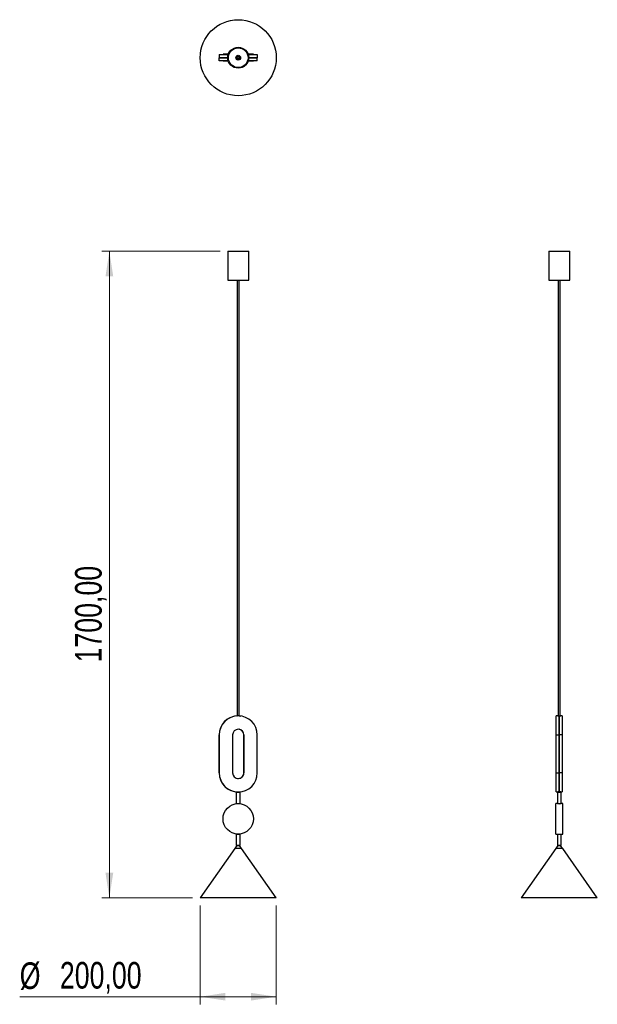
# Model space of a CAD drawing. Header units: millimetres. Extents: x 50 to 126, y 119 to 248.
import ezdxf

# ---------------------------------------------------------------- set-up
doc = ezdxf.new("R2010")
doc.units = ezdxf.units.MM
doc.styles.add('SLDTEXTSTYLE0', font='TXT', dxfattribs={"width": 0.75})
doc.dimstyles.new('SLDDIMSTYLE0', dxfattribs={"dimtxt": 3.5, "dimasz": 3.302, "dimexe": 0, "dimexo": 0.0625, "dimgap": 0.875, "dimtad": 1, "dimlfac": 20, "dimrnd": 1e-09, "dimzin": 12, "dimdsep": 46, "dimtxsty": 'SLDTEXTSTYLE0', "dimsah": 1, "dimcen": 0.09, "dimadec": 0, "dimazin": 3, "dimtfac": 1, "dimtofl": 0, "dimtmove": 0, "dimatfit": 3, "dimfxl": 0, "dimfrac": 2, "dimtolj": 1, "dimtzin": 12, "dimarcsym": 0})

# ---------------------------------------------------------------- blocks, each defined once
blk = doc.blocks.new('_D')
at = {"color": 7, "linetype": 'Continuous', "lineweight": 0}
for p, q in [((76.3, 217.9), (60.74, 217.9)), ((61.74, 217.9), (61.74, 132.9)), ((72.67, 132.9), (60.74, 132.9))]:
    blk.add_line(p, q, dxfattribs=at)
at = {"color": 7, "linetype": 'Continuous', "lineweight": 18}
for points in [[(61.74, 217.9), (61.23, 214.59), (62.25, 214.59)], [(61.74, 132.9), (62.25, 136.2), (61.23, 136.2)]]:
    blk.add_solid(points, dxfattribs=at)
at = {"color": 7, "linetype": 'Continuous', "lineweight": 18, "insert": (57.23, 163.86), "char_height": 3.5, "attachment_point": 1, "rotation": 90, "style": 'SLDTEXTSTYLE0'}
blk.add_mtext('1700,00', dxfattribs=at)
blk = doc.blocks.new('_D_1')
at = {"color": 7, "linetype": 'Continuous', "lineweight": 0}
for p, q in [((73.67, 131.9), (73.67, 118.91)), ((83.67, 131.9), (83.67, 118.91)), ((73.67, 119.91), (49.96, 119.91)), ((83.67, 119.91), (73.67, 119.91))]:
    blk.add_line(p, q, dxfattribs=at)
at = {"color": 7, "linetype": 'Continuous', "lineweight": 18}
for points in [[(73.67, 119.91), (76.98, 119.41), (76.98, 120.42)], [(83.67, 119.91), (80.37, 120.42), (80.37, 119.41)]]:
    blk.add_solid(points, dxfattribs=at)
at = {"color": 7, "linetype": 'Continuous', "lineweight": 18, "char_height": 3.5, "attachment_point": 1, "style": 'SLDTEXTSTYLE0'}
for s, insert in [('%%c', (49.96, 124.43)), ('200,00', (55.24, 124.48))]:
    blk.add_mtext(s, dxfattribs=dict(at, insert=insert))

msp = doc.modelspace()

# ---------------------------------------------------------------- linework, layer by layer
at = {"color": 7, "linetype": 'Continuous', "lineweight": 25}
for p, q in [((76.17103, 243.7488), (76.17103, 243.3488)), ((76.17103, 243.7488), (77.35885, 243.7488)), ((76.17103, 243.3488), (77.29844, 243.3488)), ((76.17343, 242.9457), (76.17343, 243.3457)), ((77.29843, 243.3457), (76.17343, 243.3457)), ((76.67343, 243.7957), (76.67343, 243.7488)), ((77.37415, 243.7957), (76.67343, 243.7957)), ((76.67343, 243.3488), (76.67343, 243.3457)), ((78.51129, 243.3457), (78.45843, 243.3457)), ((78.45845, 243.3488), (78.50853, 243.3488)), ((78.50853, 243.48366), (78.50853, 243.3488)), ((78.54847, 243.3488), (78.50853, 243.3488)), ((78.51129, 243.3457), (78.51129, 243.20451)), ((78.51129, 243.3457), (78.51334, 243.3457)), ((78.51334, 243.20219), (78.51334, 243.3457)), ((78.51334, 243.3457), (78.54843, 243.3457)), ((78.6029, 243.5488), (78.74397, 243.5488)), ((78.83113, 243.3488), (78.79839, 243.3488)), ((78.79843, 243.3457), (78.83593, 243.3457)), ((78.83113, 243.49184), (78.83113, 243.3488)), ((78.83318, 243.3488), (78.83113, 243.3488)), ((78.83318, 243.3488), (78.83318, 243.4896)), ((78.83318, 243.3488), (78.88841, 243.3488)), ((78.88843, 243.3457), (78.83593, 243.3457)), ((78.83593, 243.20492), (78.83593, 243.3457)), ((80.67343, 243.7957), (79.97271, 243.7957)), ((79.98802, 243.7488), (81.17103, 243.7488)), ((80.04843, 243.3488), (81.17103, 243.3488)), ((81.17343, 243.3457), (80.04843, 243.3457)), ((80.67343, 243.7488), (80.67343, 243.7957)), ((80.67343, 243.3457), (80.67343, 243.3488)), ((81.17103, 243.7488), (81.17103, 243.3488)), ((81.17343, 242.9457), (81.17343, 243.3457)), ((77.3579, 242.9457), (76.17343, 242.9457)), ((76.67343, 242.9457), (76.67343, 242.8957)), ((77.37415, 242.8957), (76.67343, 242.8957)), ((78.75233, 243.1457), (78.59453, 243.1457)), ((78.67343, 243.1307), (78.67343, 243.07795)), ((78.67343, 243.07795), (78.67343, 243.0307)), ((80.67343, 242.8957), (79.97271, 242.8957)), ((81.17343, 242.9457), (79.98896, 242.9457)), ((80.67343, 242.8957), (80.67343, 242.9457)), ((77.29843, 217.89654), (77.29843, 214.09654)), ((77.29843, 217.89654), (78.67343, 217.89654)), ((78.67343, 217.89654), (80.04843, 217.89654)), ((80.04843, 214.09654), (80.04843, 217.89654)), ((119.48354, 217.89654), (119.48354, 214.09654)), ((119.48354, 217.89654), (122.23354, 217.89654)), ((122.23354, 214.09654), (122.23354, 217.89654)), ((77.29843, 214.09654), (78.67343, 214.09654)), ((78.54843, 214.09654), (78.54843, 156.82746)), ((78.67343, 214.09654), (80.04843, 214.09654)), ((78.79843, 156.82746), (78.79843, 214.09654)), ((119.48354, 214.09654), (122.23354, 214.09654)), ((120.73354, 214.09654), (120.73354, 156.8253)), ((120.98354, 156.82567), (120.98354, 214.09654)), ((78.50853, 156.82564), (78.54843, 156.82792)), ((78.50853, 156.82515), (78.50853, 156.82564)), ((78.79843, 156.82768), (78.83318, 156.82567)), ((78.83318, 156.82567), (78.83318, 156.82548)), ((78.83318, 156.82567), (79.02271, 156.80607)), ((120.65854, 156.83059), (120.45854, 156.83059)), ((120.45854, 154.33059), (120.45854, 156.83059)), ((120.65854, 156.8253), (120.65854, 156.83059)), ((120.73354, 156.82533), (120.65854, 156.82533)), ((120.65854, 156.8253), (120.85854, 156.8253)), ((120.85854, 154.33059), (120.85854, 156.8253)), ((120.86164, 156.82567), (120.86164, 154.33093)), ((120.86164, 156.82567), (121.06164, 156.82567)), ((121.26164, 156.83093), (121.06164, 156.83093)), ((121.06164, 156.83093), (121.06164, 156.82567)), ((121.26164, 156.83093), (121.26164, 154.33093)), ((120.85854, 155.84822), (120.86164, 155.84822)), ((76.17103, 149.33093), (76.17103, 154.33093)), ((76.17343, 154.33059), (76.17343, 149.33059)), ((77.93329, 154.33059), (77.93329, 149.33059)), ((79.41118, 154.33093), (79.41118, 149.33093)), ((79.41358, 149.33059), (79.41358, 154.33059)), ((81.17343, 149.33059), (81.17343, 154.33059)), ((120.45854, 149.33059), (120.45854, 154.33059)), ((120.45854, 154.33059), (120.85854, 154.33059)), ((120.85854, 149.33059), (120.85854, 154.33059)), ((121.26164, 154.33093), (120.86164, 154.33093)), ((120.86164, 154.33093), (120.86164, 149.33093)), ((121.26164, 154.33093), (121.26164, 149.33093)), ((120.45854, 146.83059), (120.45854, 149.33059)), ((120.45854, 149.33059), (120.85854, 149.33059)), ((120.85854, 146.83588), (120.85854, 149.33059)), ((121.26164, 149.33093), (120.86164, 149.33093)), ((120.86164, 149.33093), (120.86164, 146.83619)), ((121.26164, 149.33093), (121.26164, 146.83093)), ((120.86164, 147.7565), (120.85854, 147.7565)), ((78.42343, 146.80494), (78.42343, 145.30494)), ((78.42343, 146.80494), (78.67343, 146.80494)), ((78.54843, 146.83372), (78.54843, 146.80494)), ((78.67343, 146.80494), (78.92343, 146.80494)), ((78.79843, 146.80494), (78.79843, 146.83372)), ((78.92343, 145.30494), (78.92343, 146.80494)), ((120.45854, 146.83059), (120.65854, 146.83059)), ((120.60854, 146.80494), (120.60854, 145.30494)), ((120.60854, 146.80494), (121.10854, 146.80494)), ((120.85854, 146.83588), (120.65854, 146.83588)), ((120.65854, 146.83059), (120.65854, 146.83588)), ((120.65854, 146.83586), (120.73354, 146.83586)), ((120.73354, 146.83588), (120.73354, 146.80494)), ((121.06164, 146.83619), (120.86164, 146.83619)), ((120.98354, 146.80494), (120.98354, 146.83619)), ((121.06164, 146.83619), (121.06164, 146.83093)), ((121.06164, 146.83093), (121.26164, 146.83093)), ((121.10854, 145.30494), (121.10854, 146.80494)), ((78.42343, 145.30494), (78.67343, 145.30494)), ((78.54843, 145.30494), (78.54843, 145.28878)), ((78.67343, 145.30494), (78.92343, 145.30494)), ((78.79843, 145.28878), (78.79843, 145.30494)), ((120.70854, 145.29269), (120.40854, 145.29269)), ((120.40854, 143.29269), (120.40854, 145.29269)), ((120.60854, 145.30494), (121.10854, 145.30494)), ((120.73354, 145.30494), (120.73354, 145.29099)), ((120.98354, 145.29099), (120.98354, 145.30494)), ((121.30854, 145.29269), (121.00668, 145.29269)), ((121.30854, 143.29269), (121.30854, 145.29269)), ((120.40854, 141.29269), (120.40854, 143.29269)), ((121.30854, 141.29269), (121.30854, 143.29269)), ((78.42343, 141.28612), (78.42343, 139.78612)), ((78.42343, 141.28612), (78.67343, 141.28612)), ((78.54843, 141.2966), (78.54843, 141.28612)), ((78.67343, 141.28612), (78.92343, 141.28612)), ((78.79843, 141.28612), (78.79843, 141.2966)), ((78.92343, 139.78612), (78.92343, 141.28612)), ((120.40854, 141.29269), (120.70854, 141.29269)), ((120.60854, 141.28612), (120.60854, 139.78612)), ((120.60854, 141.28612), (121.10854, 141.28612)), ((120.73354, 141.29438), (120.73354, 141.28612)), ((120.98354, 141.28612), (120.98354, 141.29436)), ((121.00668, 141.29269), (121.30854, 141.29269)), ((121.10854, 139.78612), (121.10854, 141.28612)), ((78.42343, 139.78612), (78.67343, 139.78612)), ((78.54843, 139.78612), (78.54843, 139.78016)), ((78.67343, 139.78612), (78.92343, 139.78612)), ((78.79843, 139.78016), (78.79843, 139.78612)), ((120.60854, 139.78612), (121.10854, 139.78612)), ((120.73354, 139.78612), (120.73354, 139.78016)), ((120.98354, 139.78016), (120.98354, 139.78612)), ((78.22343, 139.39462), (73.67343, 132.89654)), ((79.12343, 139.39462), (78.22343, 139.39462)), ((78.50049, 139.77958), (78.23093, 139.39462)), ((78.50374, 139.78016), (78.50049, 139.77958)), ((78.84638, 139.77958), (78.50049, 139.77958)), ((78.84313, 139.78016), (78.50374, 139.78016)), ((78.84638, 139.77958), (78.84313, 139.78016)), ((79.11593, 139.39462), (78.84638, 139.77958)), ((83.67343, 132.89654), (79.12343, 139.39462)), ((120.40854, 139.39462), (115.85854, 132.89654)), ((121.30854, 139.39462), (120.40854, 139.39462)), ((120.68559, 139.77958), (120.41604, 139.39462)), ((120.68884, 139.78016), (120.68559, 139.77958)), ((120.85854, 139.77958), (120.68559, 139.77958)), ((120.85854, 139.78016), (120.68884, 139.78016)), ((121.02823, 139.78016), (120.85854, 139.78016)), ((121.03148, 139.77958), (120.85854, 139.77958)), ((121.03148, 139.77958), (121.02823, 139.78016)), ((121.30104, 139.39462), (121.03148, 139.77958)), ((125.85854, 132.89654), (121.30854, 139.39462)), ((83.67343, 132.89654), (73.67343, 132.89654)), ((125.85854, 132.89654), (115.85854, 132.89654))]:
    msp.add_line(p, q, dxfattribs=at)
for centre, radius in [((78.67343, 243.3457), 5), ((78.67343, 243.3457), 1.375), ((78.67343, 243.3457), 1.3), ((78.67343, 243.3457), 1.295), ((78.67343, 243.3457), 0.315), ((78.67343, 243.3457), 0.26775), ((78.67343, 243.3457), 0.215), ((78.67343, 243.3457), 0.125), ((78.67343, 143.29269), 2)]:
    msp.add_circle(centre, radius, dxfattribs=at)
for centre, radius, start, end in [((78.67103, 154.33093), 2.5, 93.7268531, 180), ((78.67343, 154.33059), 2.5, 0, 180), ((78.67343, 154.33059), 0.74015, 0, 180), ((78.67103, 154.33093), 0.74015, 0, 81.8474578), ((78.67103, 149.33093), 2.5, 180, 261.9688632), ((78.67343, 149.33059), 2.5, 180, 0), ((78.67343, 149.33059), 0.74015, 180, 0), ((78.67103, 149.33093), 0.74015, 262.0349019, 0), ((120.85853, 147.28961), 2.00255, 265.7043944, 274.2427345)]:
    msp.add_arc(centre, radius, start, end, dxfattribs=at)
msp.add_open_spline([(120.70854, 141.29269), (120.71019, 141.29282), (120.7135, 141.29308), (120.73927, 141.29485), (120.77727, 141.29683), (120.82478, 141.29825), (120.87601, 141.29847), (120.92514, 141.29739), (120.96711, 141.29548), (120.99573, 141.29365), (121.00935, 141.29263), (121.0072, 141.29279), (121.00668, 141.29283)], degree=3, knots=[0, 0, 0, 0, 0.107165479, 0.214323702, 0.321670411, 0.42914218, 0.536408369, 0.643459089, 0.750620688, 0.858046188, 0.96547746, 1, 1, 1, 1], dxfattribs=at)

# ---------------------------------------------------------------- dimensions: what is measured, and where the dimension line sits
at = {"color": 7, "linetype": 'Continuous', "lineweight": 18}
dim = msp.add_linear_dim(base=(61.7396, 132.89654), p1=(77.29843, 217.89654), p2=(73.67343, 132.89654), angle=90, dimstyle='SLDDIMSTYLE0', dxfattribs=at)
dim.commit()
dim.dimension.update_dxf_attribs({"geometry": '_D', "text_midpoint": (61.7396, 172.26342), "dimtype": 160})
dim = msp.add_linear_dim(base=(73.67343, 119.91471), p1=(83.67343, 132.89654), p2=(73.67343, 132.89654), text='%%c<>', dimstyle='SLDDIMSTYLE0', dxfattribs=at)
dim.commit()
dim.dimension.update_dxf_attribs({"geometry": '_D_1', "text_midpoint": (59.70835, 119.91471), "dimtype": 160})

doc.saveas('drawing.dxf')
